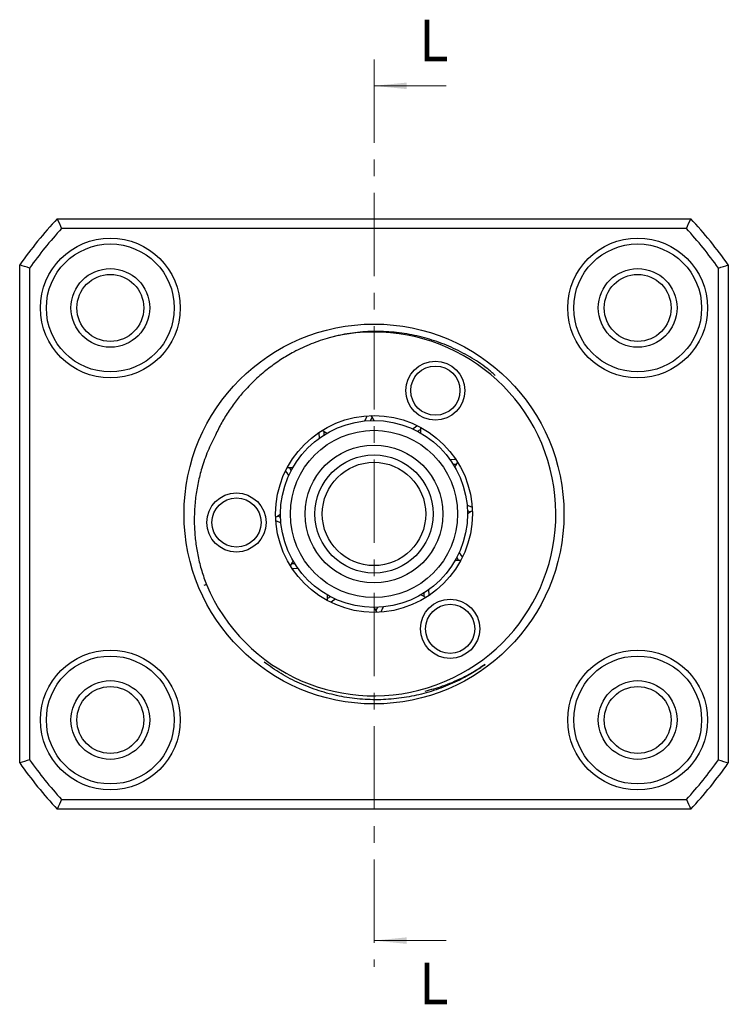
# Model space of a CAD drawing. Header units: millimetres. Extents: x 14 to 236, y 24 to 132.
# Tile 8 of 8: x 200 to 236, y 30 to 80. Entities that reach past the tile are written whole.
import ezdxf

# ---------------------------------------------------------------- set-up
doc = ezdxf.new("R2010")
doc.units = ezdxf.units.MM
doc.header["$LTSCALE"] = 0.666667
doc.linetypes.add('CENTER', pattern=[10.16, 6.35, -1.27, 1.27, -1.27])
doc.styles.add('SLDTEXTSTYLE0', font='GOTHIC.TTF', dxfattribs={"width": 0.913})

msp = doc.modelspace()

# ---------------------------------------------------------------- linework, layer by layer
at = {"color": 7, "linetype": 'CENTER', "lineweight": 18}
msp.add_line((218.1126, 78.2721), (218.1126, 32.182), dxfattribs=at)
at = {"color": 7, "linetype": 'Continuous', "lineweight": 18}
for p, q in [((221.7793, 76.9388), (218.1126, 76.9388)), ((221.7793, 33.5153), (218.1126, 33.5153))]:
    msp.add_line(p, q, dxfattribs=at)
at = {"color": 7, "linetype": 'Continuous', "lineweight": 25}
for p, q in [((202.0191, 70.189), (234.2061, 70.189)), ((233.9871, 69.689), (202.2381, 69.689)), ((200.1126, 42.5399), (200.1126, 67.8381)), ((200.6126, 67.679), (200.6126, 42.699)), ((235.6126, 42.699), (235.6126, 67.679)), ((236.1126, 67.8381), (236.1126, 42.5399)), ((220.3258, 59.3919), (220.4698, 59.4752)), ((213.9097, 57.4022), (213.8264, 57.5462)), ((222.3155, 52.9759), (222.3988, 52.8318)), ((215.8994, 50.9861), (215.7554, 50.9028)), ((202.2381, 40.689), (233.9871, 40.689)), ((234.2061, 40.189), (202.0191, 40.189))]:
    msp.add_line(p, q, dxfattribs=at)
at = {"color": 8, "linetype": 'Continuous', "lineweight": 25}
msp.add_line((209.5987, 51.5991), (209.476, 51.5471), dxfattribs=at)
at = {"color": 7, "linetype": 'Continuous', "lineweight": 25, "flags": 128}
for points in [[(217.6498, 59.9164), (217.683, 59.9776), (217.7676, 60.1771)], [(217.9278, 59.9354), (218.0025, 60.0632), (218.0109, 60.0796)], [(217.9567, 60.1866), (217.9826, 60.1327), (218.0999, 59.939)], [(220.0755, 59.5145), (220.1996, 59.5952), (220.3079, 59.6813)], [(220.4763, 59.595), (220.4697, 59.4569), (220.4766, 59.309)], [(215.3481, 59.0517), (215.3302, 59.2774), (215.3198, 59.3363)], [(215.4788, 59.4391), (215.664, 59.3266), (215.7266, 59.2963)], [(215.5794, 59.2071), (215.5816, 59.2767), (215.5793, 59.3735)], [(213.7066, 57.5528), (213.8448, 57.5461), (213.9927, 57.5531)], [(221.9753, 57.9535), (222.201, 57.9714), (222.2599, 57.9818)], [(222.1307, 57.7223), (222.2002, 57.7201), (222.2971, 57.7224)], [(222.3627, 57.8229), (222.2502, 57.6376), (222.2199, 57.575)], [(213.7872, 57.152), (213.7064, 57.2761), (213.6203, 57.3843)], [(222.84, 55.6518), (222.9012, 55.6187), (223.1007, 55.534)], [(213.115, 55.0331), (213.1689, 55.0591), (213.3626, 55.1764)], [(213.3662, 55.0042), (213.2384, 55.079), (213.222, 55.0873)], [(222.859, 55.3738), (222.9868, 55.2991), (223.0031, 55.2907)], [(223.1102, 55.345), (223.0563, 55.319), (222.8626, 55.2017)], [(213.3852, 54.7263), (213.324, 54.7594), (213.1245, 54.844)], [(222.438, 53.2261), (222.5188, 53.102), (222.6049, 52.9938)], [(213.8625, 52.5552), (213.975, 52.7405), (214.0053, 52.8031)], [(214.0945, 52.6558), (214.025, 52.658), (213.9281, 52.6557)], [(222.5186, 52.8253), (222.3804, 52.832), (222.2325, 52.825)], [(214.2499, 52.4246), (214.0242, 52.4066), (213.9653, 52.3962)], [(215.7489, 50.783), (215.7555, 50.9212), (215.7486, 51.0691)], [(220.7464, 50.939), (220.5612, 51.0515), (220.4985, 51.0818)], [(220.6458, 51.1709), (220.6436, 51.1014), (220.6459, 51.0045)], [(220.8771, 51.3264), (220.895, 51.1006), (220.9054, 51.0417)], [(216.1497, 50.8636), (216.0256, 50.7829), (215.9173, 50.6967)], [(218.2685, 50.1915), (218.2426, 50.2454), (218.1253, 50.439)], [(218.2974, 50.4426), (218.2227, 50.3148), (218.2143, 50.2985)], [(218.5754, 50.4616), (218.5422, 50.4005), (218.4576, 50.2009)], [(223.4563, 47.3344), (223.5427, 47.3939), (223.5513, 47.3999)]]:
    msp.add_lwpolyline(points, dxfattribs=at)
at = {"color": 7, "linetype": 'Continuous', "lineweight": 25}
for centre, radius in [((204.7164, 65.6553), 3.55), ((231.5088, 65.6553), 3.55), ((204.7164, 65.6553), 3.25), ((231.5088, 65.6553), 3.25), ((204.7164, 65.6553), 2), ((231.5088, 65.6553), 2), ((204.7164, 65.6553), 1.7), ((231.5088, 65.6553), 1.7), ((218.1126, 55.189), 9.65), ((221.2309, 61.4561), 1.5), ((221.2309, 61.4561), 1.25), ((218.1126, 55.189), 5), ((218.1126, 55.189), 4.75), ((218.1126, 55.189), 4.25), ((218.1126, 55.189), 3.5), ((218.1126, 55.189), 3), ((218.1126, 55.189), 2.625), ((211.126, 54.756), 1.5), ((211.126, 54.756), 1.25), ((221.9809, 49.355), 1.5), ((221.9809, 49.355), 1.25), ((204.7164, 44.7228), 3.55), ((231.5088, 44.7228), 3.55), ((204.7164, 44.7228), 3.25), ((231.5088, 44.7228), 3.25), ((204.7164, 44.7228), 2), ((231.5088, 44.7228), 2), ((204.7164, 44.7228), 1.7), ((231.5088, 44.7228), 1.7)]:
    msp.add_circle(centre, radius, dxfattribs=at)
for radius, start, end in [(22, 137.01411, 144.9032), (22, 35.0968, 42.98589), (21.5, 137.59098, 144.48402), (21.5, 35.51598, 42.40902), (9.2398, 202.86307, 104.22175), (22, 215.0968, 222.98589), (21.5, 215.51598, 222.40902), (21.5, 317.59098, 324.48402), (22, 317.01411, 324.9032)]:
    msp.add_arc((218.1126, 55.189), radius, start, end, dxfattribs=at)
for points in [[(202.0191, 70.189), (202.0917, 70.0223), (202.1646, 69.8556), (202.2381, 69.689)], [(233.9871, 69.689), (234.0606, 69.8556), (234.1335, 70.0223), (234.2061, 70.189)], [(200.6126, 67.679), (200.446, 67.7324), (200.2793, 67.7854), (200.1126, 67.8381)], [(235.6126, 67.679), (235.7792, 67.7324), (235.9459, 67.7854), (236.1126, 67.8381)], [(200.6126, 42.699), (200.446, 42.6457), (200.2793, 42.5926), (200.1126, 42.5399)], [(235.6126, 42.699), (235.7792, 42.6457), (235.9459, 42.5926), (236.1126, 42.5399)], [(202.2381, 40.689), (202.1646, 40.5225), (202.0917, 40.3558), (202.0191, 40.189)], [(233.9871, 40.689), (234.0606, 40.5225), (234.1335, 40.3558), (234.2061, 40.189)]]:
    msp.add_open_spline(points, degree=3, dxfattribs=at)
for points, knots in [([(215.8426, 64.1457), (215.5344, 64.0475), (214.9144, 63.8501), (214.0961, 63.4612), (213.3772, 63.0385), (212.7503, 62.5948), (212.1574, 62.0951), (211.6243, 61.5617), (211.1546, 61.0089), (210.7427, 60.4403), (210.3694, 59.8384), (210.1597, 59.4117), (210.0549, 59.1983)], [0, 0, 0, 0, 0.1234896, 0.2483963, 0.3451684, 0.4419405, 0.541525, 0.6411096, 0.7297604, 0.8184112, 0.9092056, 1, 1, 1, 1]), ([(224.2745, 62.2318), (224.1366, 62.3521), (223.7328, 62.7045), (222.9836, 63.1863), (222.0485, 63.6743), (221.062, 64.0455), (220.0435, 64.3057), (218.9979, 64.4522), (217.9389, 64.4749), (216.8776, 64.3865), (216.1872, 64.2258), (215.8426, 64.1457)], [0, 0, 0, 0, 0.0610144, 0.1786478, 0.2959026, 0.4124486, 0.5293663, 0.6459123, 0.763818, 0.8821082, 1, 1, 1, 1]), ([(210.0549, 59.1983), (209.9207, 58.9279), (209.6509, 58.3845), (209.3678, 57.5707), (209.1669, 56.7843), (209.0403, 56.0268), (208.9773, 55.2541), (208.9804, 54.4896), (209.045, 53.746), (209.1673, 53.0218), (209.3454, 52.302), (209.5143, 51.8334), (209.5987, 51.5991)], [0, 0, 0, 0, 0.1152681, 0.2316852, 0.32846, 0.4252348, 0.5248212, 0.6244076, 0.7170767, 0.8097458, 0.9048729, 1, 1, 1, 1]), ([(223.753, 47.5447), (223.5435, 47.4007), (223.1245, 47.1126), (222.3771, 46.7027), (221.5127, 46.3262), (220.527, 46.0203), (219.5041, 45.8199), (218.4548, 45.7359), (217.3926, 45.769), (216.3405, 45.9199), (215.3123, 46.1901), (214.3222, 46.5746), (213.3845, 47.0543), (212.8173, 47.4582), (212.5382, 47.657)], [0, 0, 0, 0, 0.0634931, 0.1269852, 0.2126989, 0.2986703, 0.384384, 0.4726352, 0.5611679, 0.6494192, 0.7376707, 0.8262035, 0.9144547, 1, 1, 1, 1]), ([(220.7174, 46.1924), (221.0134, 46.2717), (221.6446, 46.4409), (222.4589, 46.7906), (223.1738, 47.1673), (223.5599, 47.4189), (223.753, 47.5447)], [0, 0, 0, 0, 0.2749651, 0.5863511, 0.7931716, 1, 1, 1, 1])]:
    msp.add_open_spline(points, degree=3, knots=knots, dxfattribs=at)
at = {"color": 7, "linetype": 'Continuous', "lineweight": 18}
for points in [[(218.1126, 76.9388), (219.7793, 76.7721), (219.7793, 77.1054)], [(218.1126, 33.5153), (219.7793, 33.3486), (219.7793, 33.682)]]:
    msp.add_solid(points, dxfattribs=at)

# ---------------------------------------------------------------- texts
at = {"color": 7, "linetype": 'Continuous', "char_height": 2.1167, "attachment_point": 1, "style": 'SLDTEXTSTYLE0'}
for insert in [(220.4758, 80.2992), (220.4758, 32.3963)]:
    msp.add_mtext('L', dxfattribs=dict(at, insert=insert))

doc.saveas('drawing.dxf')
